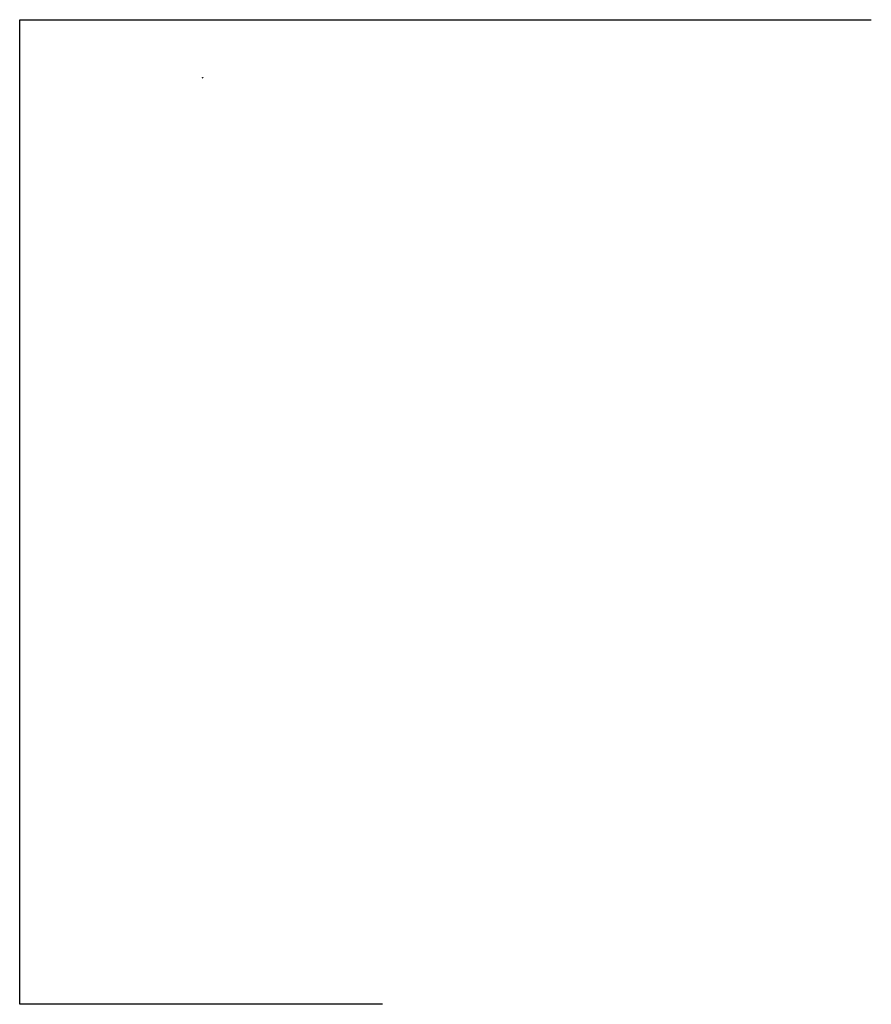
# Model space of a CAD drawing. Header units: millimetres. Extents: x -29973 to 125626, y -167930 to 11995.
import ezdxf

# ---------------------------------------------------------------- set-up
doc = ezdxf.new("R2010")
doc.units = ezdxf.units.MM
doc.layers.add('G-PLANOTM', color=6, linetype='Continuous', lineweight=40)

msp = doc.modelspace()

# ---------------------------------------------------------------- linework, layer by layer
at = {"color": 33, "lineweight": 30, "true_color": 0xf8a23f}
msp.add_lwpolyline([(36330, -167930), (-29973, -167930), (-29973, 11995), (125626, 11995)], dxfattribs=at)
at = {"layer": 'G-PLANOTM', "lineweight": 25}
for points in [[(3441, 1387), (3441, 1391), (3441, 1394), (3441, 1397), (3441, 1399), (3442, 1400), (3442, 1402), (3442, 1403), (3442, 1404), (3442, 1405), (3442, 1406), (3443, 1406), (3443, 1407), (3443, 1408), (3443, 1408), (3443, 1408), (3443, 1409), (3443, 1409), (3444, 1409), (3444, 1409), (3444, 1410), (3444, 1410), (3444, 1410), (3444, 1410), (3445, 1410), (3445, 1410), (3445, 1410), (3445, 1410), (3446, 1410), (3446, 1410), (3446, 1409), (3447, 1409), (3447, 1409), (3448, 1409), (3449, 1408), (3449, 1408), (3450, 1408), (3451, 1407), (3452, 1406), (3453, 1406), (3455, 1405)], [(3441, 1387), (3441, 1384), (3441, 1380), (3441, 1378), (3441, 1376), (3442, 1374), (3442, 1373), (3442, 1372), (3442, 1371), (3442, 1370), (3442, 1369), (3443, 1368), (3443, 1368), (3443, 1367), (3443, 1367), (3443, 1366), (3443, 1366), (3443, 1365), (3444, 1365), (3444, 1365), (3444, 1365), (3444, 1365), (3444, 1365), (3444, 1365), (3445, 1365), (3445, 1365), (3445, 1365), (3445, 1365), (3446, 1365), (3446, 1365), (3446, 1365), (3447, 1365), (3447, 1366), (3448, 1366), (3449, 1366), (3449, 1367), (3450, 1367), (3451, 1368), (3452, 1368), (3453, 1369), (3455, 1370)], [(3444, 1409), (3444, 1409), (3445, 1408), (3445, 1407), (3446, 1407), (3446, 1406), (3447, 1406), (3448, 1405), (3449, 1405)], [(3444, 1365), (3444, 1366), (3445, 1367), (3445, 1367), (3446, 1368), (3446, 1368), (3447, 1369), (3448, 1369), (3449, 1370)], [(3449, 1405), (3448, 1402), (3447, 1400), (3446, 1397), (3446, 1395), (3446, 1393), (3445, 1391), (3445, 1389), (3445, 1387)], [(3449, 1370), (3448, 1372), (3447, 1375), (3446, 1377), (3446, 1379), (3446, 1382), (3445, 1383), (3445, 1385), (3445, 1387)], [(3449, 1405), (3469, 1405)], [(3449, 1370), (3469, 1370)], [(3469, 1407), (3468, 1407), (3467, 1407), (3466, 1406), (3465, 1406), (3464, 1406), (3463, 1406), (3462, 1405), (3461, 1405)], [(3469, 1368), (3468, 1368), (3467, 1368), (3466, 1368), (3465, 1368), (3464, 1369), (3463, 1369), (3462, 1369), (3461, 1370)], [(3469, 1407), (3470, 1407), (3471, 1407), (3472, 1406), (3473, 1406), (3474, 1406), (3475, 1406), (3476, 1405), (3477, 1405)], [(3490, 1405), (3469, 1405)], [(3490, 1370), (3469, 1370)], [(3469, 1368), (3470, 1368), (3471, 1368), (3472, 1368), (3473, 1368), (3474, 1369), (3475, 1369), (3476, 1369), (3477, 1370)], [(3497, 1387), (3497, 1391), (3497, 1394), (3497, 1397), (3497, 1399), (3497, 1400), (3496, 1402), (3496, 1403), (3496, 1404), (3496, 1405), (3496, 1406), (3496, 1406), (3496, 1407), (3495, 1408), (3495, 1408), (3495, 1408), (3495, 1409), (3495, 1409), (3495, 1409), (3494, 1409), (3494, 1410), (3494, 1410), (3494, 1410), (3494, 1410), (3494, 1410), (3493, 1410), (3493, 1410), (3493, 1410), (3492, 1410), (3492, 1410), (3492, 1409), (3491, 1409), (3491, 1409), (3490, 1409), (3490, 1408), (3489, 1408), (3488, 1408), (3487, 1407), (3486, 1406), (3485, 1406), (3483, 1405)], [(3497, 1387), (3497, 1384), (3497, 1380), (3497, 1378), (3497, 1376), (3497, 1374), (3496, 1373), (3496, 1372), (3496, 1371), (3496, 1370), (3496, 1369), (3496, 1368), (3496, 1368), (3495, 1367), (3495, 1367), (3495, 1366), (3495, 1366), (3495, 1365), (3495, 1365), (3494, 1365), (3494, 1365), (3494, 1365), (3494, 1365), (3494, 1365), (3494, 1365), (3493, 1365), (3493, 1365), (3493, 1365), (3492, 1365), (3492, 1365), (3492, 1365), (3491, 1365), (3491, 1366), (3490, 1366), (3490, 1366), (3489, 1367), (3488, 1367), (3487, 1368), (3486, 1368), (3485, 1369), (3483, 1370)], [(3495, 1409), (3494, 1409), (3493, 1408), (3493, 1407), (3492, 1407), (3492, 1406), (3491, 1406), (3490, 1405), (3490, 1405)], [(3490, 1405), (3490, 1402), (3491, 1400), (3492, 1397), (3492, 1395), (3492, 1393), (3493, 1391), (3493, 1389), (3493, 1387)], [(3490, 1370), (3490, 1372), (3491, 1375), (3492, 1377), (3492, 1379), (3492, 1382), (3493, 1383), (3493, 1385), (3493, 1387)], [(3495, 1365), (3494, 1366), (3493, 1367), (3493, 1367), (3492, 1368), (3492, 1368), (3491, 1369), (3490, 1369), (3490, 1370)]]:
    msp.add_lwpolyline(points, dxfattribs=at)

doc.saveas('drawing.dxf')
